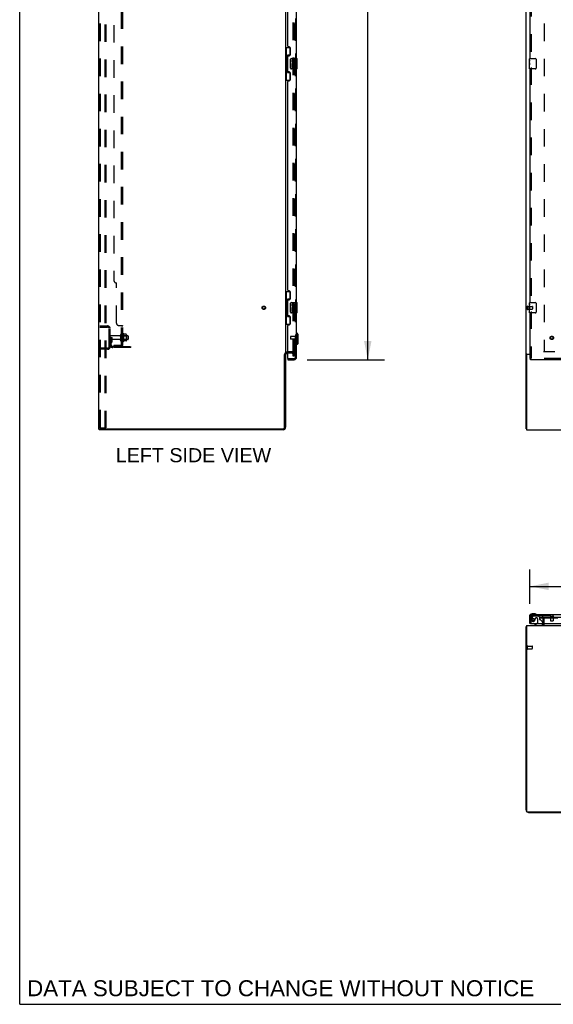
# Model space of a CAD drawing. Header units: inches. Extents: x 0 to 308, y 0 to 199.
# Tile 1 of 139: x 0 to 51, y 0 to 95. Entities that reach past the tile are written whole.
import ezdxf

# ---------------------------------------------------------------- set-up
doc = ezdxf.new("R2010")
doc.units = ezdxf.units.IN
doc.header["$LTSCALE"] = 16.920913
doc.header["$MEASUREMENT"] = 0
doc.linetypes.add('HIDDEN', pattern=[0.2, 0.1, -0.1])
doc.layers.get('0').update_dxf_attribs({"linetype": 'CONTINUOUS'})
for name, color, linetype in [('DEFAULT_2', 8, 'HIDDEN'), ('DIMENSIONS', 7, 'CONTINUOUS'), ('LEFT_OR_SECONDARY_DOOR_ASSEMBLY', 7, 'CONTINUOUS'), ('RIGHT_OR_MAIN_DOOR_ASSEMBLY', 7, 'CONTINUOUS'), ('SUBPANEL', 7, 'CONTINUOUS')]:
    doc.layers.add(name, color=color, linetype=linetype)
doc.styles.get("Standard").update_dxf_attribs({"font": 'arial.ttf'})
doc.dimstyles.new('DIMSTYLE_1', dxfattribs={"dimtxt": 1.357292, "dimasz": 1.809723, "dimexe": 0.09, "dimexo": 0.07, "dimgap": 0.0375, "dimtad": 0, "dimtih": 1, "dimtoh": 1, "dimzin": 4, "dimdsep": 46, "dimtxsty": 'Standard', "dimblk": '_FILLED', "dimblk1": '_FILLED', "dimblk2": '_FILLED', "dimcen": 0.09, "dimadec": 3, "dimazin": 1, "dimtfac": 1, "dimtdec": 3, "dimtofl": 0, "dimtmove": 0, "dimatfit": 3, "dimldrblk": '_FILLED', "dimfxl": 0, "dimtolj": 1, "dimtzin": 4, "dimarcsym": 0})

# ---------------------------------------------------------------- blocks, each defined once
blk = doc.blocks.new('_FILLED')
at = {"color": 0, "linetype": 'ByBlock'}
blk.add_solid([(0, 0), (-1, 0.2), (-1, -0.2)], dxfattribs=at)
blk = doc.blocks.new('*D6')
at = {"layer": 'DIMENSIONS', "color": 2, "linetype": 'Continuous'}
for p, q in [((49.138, 38.556), (49.138, 41.884)), ((86.075, 38.556), (86.075, 41.884)), ((49.138, 40.255), (60.822, 40.255)), ((86.075, 40.255), (74.39, 40.255))]:
    blk.add_line(p, q, dxfattribs=at)
at = {"layer": 'DIMENSIONS', "color": 2, "linetype": 'Continuous', "xscale": 1.8097233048, "yscale": 1.8097233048, "zscale": 1.8097233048, "rotation": 180}
blk.add_blockref('_FILLED', (49.138, 40.255), dxfattribs=at)
at = {"layer": 'DIMENSIONS', "color": 2, "linetype": 'Continuous', "xscale": 1.8097233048, "yscale": 1.8097233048, "zscale": 1.8097233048}
blk.add_blockref('_FILLED', (86.075, 40.255), dxfattribs=at)
at = {"layer": 'DIMENSIONS', "color": 2, "linetype": 'Continuous', "insert": (67.606, 40.934), "char_height": 1.35729, "width": 12.21059, "attachment_point": 2, "line_spacing_factor": 0.9}
blk.add_mtext('36.94 DOORS', dxfattribs=at)
blk = doc.blocks.new('*D9')
at = {"layer": 'DIMENSIONS', "color": 2, "linetype": 'Continuous'}
for p, q in [((27.69, 142.584), (35.146, 142.584)), ((33.517, 142.584), (33.517, 104.405)), ((33.517, 62.084), (33.517, 99.654)), ((27.69, 62.084), (35.146, 62.084))]:
    blk.add_line(p, q, dxfattribs=at)
at = {"layer": 'DIMENSIONS', "color": 2, "linetype": 'Continuous', "xscale": 1.8097233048, "yscale": 1.8097233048, "zscale": 1.8097233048}
for p, rotation in [((33.517, 142.584), 90), ((33.517, 62.084), 270)]:
    blk.add_blockref('_FILLED', p, dxfattribs=dict(at, rotation=rotation))
at = {"layer": 'DIMENSIONS', "color": 2, "linetype": 'Continuous', "insert": (33.517, 103.726), "char_height": 1.3573, "width": 6.94288, "attachment_point": 2, "line_spacing_factor": 0.9}
blk.add_mtext('80.50\\PDOORS', dxfattribs=at)

msp = doc.modelspace()

# ---------------------------------------------------------------- linework, layer by layer
at = {"color": 7, "linetype": 'Continuous'}
for p, q in [((0, 0), (0, 199.07)), ((7.612, 55.438), (7.612, 145.23)), ((48.763, 55.438), (48.763, 145.23)), ((25.612, 142.041), (25.612, 62.626)), ((25.754, 62.834), (25.816, 62.834)), ((25.816, 62.73), (25.754, 62.73)), ((48.833, 62.626), (49.138, 62.626)), ((25.508, 55.563), (25.508, 62.586)), ((25.508, 62.574), (25.612, 62.574)), ((25.612, 62.587), (25.612, 55.58)), ((48.815, 62.512), (48.815, 55.334)), ((49.138, 62.574), (48.877, 62.574)), ((7.612, 55.438), (7.67, 55.438)), ((7.664, 55.334), (7.664, 55.438)), ((25.365, 55.334), (7.664, 55.334)), ((7.7, 55.438), (25.383, 55.438)), ((48.763, 55.438), (48.815, 55.438)), ((48.815, 55.334), (126.461, 55.334)), ((48.763, 18.724), (48.763, 36.374)), ((48.763, 36.374), (48.815, 36.374)), ((48.815, 36.478), (48.815, 18.592)), ((48.815, 36.478), (126.461, 36.478)), ((50.409, 36.62), (50.409, 36.682)), ((48.877, 18.53), (126.409, 18.53)), ((49.009, 18.478), (126.266, 18.478)), ((0, 0), (307.653, 0))]:
    msp.add_line(p, q, dxfattribs=at)
at = {"color": 3, "linetype": 'Continuous'}
msp.add_line((7.67, 55.438), (7.7, 55.438), dxfattribs=at)
at = {"color": 7, "linetype": 'Continuous'}
for points in [[(48.798, 62.612), (48.794, 62.61), (48.79, 62.609), (48.787, 62.608), (48.783, 62.606), (48.78, 62.605), (48.777, 62.604), (48.775, 62.602), (48.772, 62.6), (48.77, 62.599), (48.768, 62.597), (48.766, 62.595), (48.765, 62.593), (48.764, 62.592), (48.763, 62.59), (48.763, 62.588), (48.763, 62.586)], [(48.833, 62.626), (48.83, 62.625), (48.828, 62.623), (48.825, 62.622), (48.822, 62.62), (48.818, 62.619), (48.814, 62.617), (48.81, 62.616), (48.806, 62.614), (48.798, 62.612)], [(48.798, 36.389), (48.79, 36.388), (48.787, 36.387), (48.783, 36.386), (48.78, 36.386), (48.777, 36.385), (48.775, 36.384), (48.772, 36.383), (48.77, 36.382), (48.768, 36.381), (48.766, 36.38), (48.765, 36.379), (48.764, 36.378), (48.763, 36.376), (48.763, 36.375), (48.763, 36.374)], [(48.815, 36.393), (48.814, 36.393), (48.81, 36.392), (48.806, 36.391), (48.802, 36.39), (48.798, 36.389)]]:
    msp.add_lwpolyline(points, dxfattribs=at)
at = {"color": 3, "linetype": 'Continuous'}
for centre, radius, start, end in [((25.754, 62.587), 0.246, 90, 125.32724), ((48.867, 18.582), 0.052, 191.21169, 258.78831)]:
    msp.add_arc(centre, radius, start, end, dxfattribs=at)
at = {"color": 7, "linetype": 'Continuous'}
for centre, radius, start, end in [((25.754, 62.587), 0.142, 90, 180), ((48.877, 62.512), 0.0625, 90, 180), ((25.365, 55.58), 0.246, 270, 360), ((25.383, 55.563), 0.125, 270, 360), ((50.266, 36.62), 0.142, 270, 360), ((49.009, 18.724), 0.246, 180, 220.07266), ((48.877, 18.592), 0.0625, 180, 270), ((49.009, 18.724), 0.246, 229.92734, 270)]:
    msp.add_arc(centre, radius, start, end, dxfattribs=at)
at = {"layer": 'DEFAULT_2', "color": 8, "linetype": 'HIDDEN'}
for p, q in [((7.716, 55.552), (7.716, 145.117)), ((7.789, 55.552), (7.789, 145.117)), ((8.187, 145.147), (8.187, 55.522)), ((8.291, 145.147), (8.291, 55.522)), ((26.32, 62.417), (26.32, 142.25)), ((26.424, 62.417), (26.424, 142.25)), ((50.513, 141.834), (50.513, 62.834)), ((48.867, 67.226), (48.867, 66.942)), ((48.91, 67.226), (48.91, 66.942)), ((48.91, 67.208), (49.357, 67.208)), ((48.91, 66.96), (49.357, 66.96)), ((49.367, 67.198), (49.367, 66.97)), ((7.716, 65.334), (8.469, 65.334)), ((7.716, 65.23), (8.469, 65.23)), ((8.362, 65.334), (8.362, 65.23)), ((8.612, 63.33), (8.612, 65.087)), ((8.716, 63.33), (8.716, 65.087)), ((9.941, 63.875), (9.941, 64.543)), ((10.011, 64.565), (10.011, 63.853)), ((10.255, 64.528), (10.037, 64.528)), ((8.82, 64.209), (8.716, 64.209)), ((9.643, 64.374), (8.746, 64.374)), ((9.643, 64.044), (8.746, 64.044)), ((8.804, 63.862), (8.755, 63.795)), ((8.806, 63.868), (8.806, 64.209)), ((8.806, 64.034), (8.91, 64.034)), ((8.82, 64.209), (8.91, 64.209)), ((8.82, 63.508), (8.82, 64.209)), ((8.888, 63.802), (8.839, 63.734)), ((8.91, 63.868), (8.91, 64.209)), ((9.706, 64.466), (9.706, 63.951)), ((9.816, 64.466), (9.816, 63.951)), ((10.411, 64.396), (9.816, 64.396)), ((10.411, 64.021), (9.816, 64.021)), ((9.961, 64.392), (9.941, 64.412)), ((9.961, 64.025), (9.941, 64.005)), ((9.961, 64.392), (10.257, 64.392)), ((9.961, 64.392), (9.961, 64.025)), ((9.961, 64.025), (10.257, 64.025)), ((10.255, 63.89), (10.037, 63.89)), ((10.257, 64.392), (10.277, 64.412)), ((10.257, 64.392), (10.257, 64.025)), ((10.257, 64.025), (10.277, 64.005)), ((10.277, 64.464), (10.277, 63.953)), ((10.441, 64.366), (10.441, 64.051)), ((8.469, 63.188), (7.716, 63.188)), ((8.469, 63.084), (7.716, 63.084)), ((8.362, 63.188), (8.362, 63.084)), ((8.962, 63.365), (10.716, 63.365)), ((10.716, 63.261), (8.962, 63.261)), ((10.213, 63.261), (10.213, 63.365)), ((10.469, 63.261), (10.469, 63.365)), ((10.716, 63.261), (10.716, 63.365)), ((26.238, 62.834), (25.816, 62.834)), ((25.816, 62.73), (26.238, 62.73)), ((85.367, 62.834), (50.429, 62.834)), ((26.424, 62.417), (26.32, 62.417)), ((7.81, 55.522), (7.737, 55.522)), ((7.81, 55.522), (8.291, 55.522)), ((50.096, 37.29), (50.096, 37.186)), ((50.096, 37.29), (50.401, 37.29)), ((50.401, 37.186), (50.096, 37.186)), ((50.409, 36.682), (50.409, 37.104)), ((50.429, 37.29), (85.679, 37.29)), ((85.679, 37.186), (50.429, 37.186)), ((50.513, 36.62), (50.513, 37.104)), ((48.867, 34.232), (48.867, 34.516)), ((48.91, 34.232), (48.91, 34.516)), ((48.91, 34.498), (49.357, 34.498)), ((48.91, 34.25), (49.357, 34.25)), ((49.367, 34.26), (49.367, 34.488))]:
    msp.add_line(p, q, dxfattribs=at)
for points in [[(10.037, 64.528), (10.036, 64.528), (10.035, 64.528), (10.034, 64.528), (10.033, 64.529), (10.032, 64.529), (10.032, 64.529), (10.031, 64.53), (10.031, 64.53), (10.03, 64.53), (10.03, 64.531), (10.03, 64.531), (10.029, 64.531), (10.029, 64.532), (10.029, 64.532), (10.029, 64.532), (10.029, 64.532), (10.029, 64.533), (10.028, 64.533)], [(10.265, 64.522), (10.264, 64.523), (10.263, 64.525), (10.261, 64.526), (10.26, 64.527), (10.258, 64.527), (10.257, 64.528), (10.255, 64.528)], [(10.028, 63.885), (10.029, 63.885), (10.029, 63.885), (10.029, 63.885), (10.029, 63.886), (10.029, 63.886), (10.029, 63.886), (10.03, 63.887), (10.03, 63.887), (10.03, 63.887), (10.031, 63.888), (10.031, 63.888), (10.032, 63.888), (10.032, 63.889), (10.033, 63.889), (10.034, 63.889), (10.035, 63.89), (10.036, 63.89), (10.037, 63.89)], [(10.265, 63.896), (10.264, 63.894), (10.263, 63.893), (10.261, 63.892), (10.26, 63.891), (10.258, 63.89), (10.257, 63.89), (10.255, 63.89)], [(7.716, 55.552), (7.717, 55.544), (7.719, 55.537), (7.722, 55.531), (7.726, 55.526), (7.731, 55.523), (7.737, 55.522)], [(7.789, 55.552), (7.79, 55.544), (7.792, 55.537), (7.795, 55.531), (7.8, 55.526), (7.805, 55.523), (7.81, 55.522)]]:
    msp.add_lwpolyline(points, dxfattribs=at)
for radius in [0.164, 0.124]:
    msp.add_circle((23.508, 67.084), radius, dxfattribs=at)
for centre, radius, start, end in [((48.888, 67.226), 0.0215, 0, 180), ((48.888, 66.942), 0.0215, 180, 360), ((49.357, 67.198), 0.01, 0, 90), ((49.357, 66.97), 0.01, 270, 360), ((8.469, 65.087), 0.246, 0, 90), ((8.469, 65.087), 0.142, 0, 90), ((9.761, 64.466), 0.055, 0, 180), ((9.979, 64.543), 0.0384, 34.44966, 180), ((9.411, 64.209), 0.698, 27.6814, 30.66313), ((10.135, 64.464), 0.141, 0, 23.95), ((8.746, 64.344), 0.03, 90, 180), ((8.746, 64.074), 0.03, 180, 270), ((8.924, 63.673), 0.208, 144.24611, 180), ((8.796, 63.868), 0.01, 324.24611, 360), ((8.924, 63.673), 0.104, 144.24611, 180), ((8.796, 63.868), 0.114, 324.24611, 360), ((9.643, 64.436), 0.0625, 270, 360), ((9.643, 63.981), 0.0625, 0, 90), ((9.761, 63.951), 0.055, 180, 360), ((9.979, 63.875), 0.0384, 180, 325.55034), ((9.411, 64.209), 0.698, 329.33687, 332.3186), ((10.135, 63.953), 0.141, 336.05, 360), ((10.411, 64.366), 0.03, 0, 90), ((10.411, 64.051), 0.03, 270, 360), ((8.469, 63.33), 0.246, 270, 360), ((8.469, 63.33), 0.142, 270, 360), ((8.962, 63.508), 0.246, 180, 270), ((8.962, 63.508), 0.142, 180, 270), ((25.754, 62.587), 0.246, 125.32724, 180), ((26.238, 62.648), 0.186, 0, 90), ((26.238, 62.648), 0.0823, 0, 90), ((50.326, 37.104), 0.186, 0, 90), ((50.326, 37.104), 0.0823, 0, 90), ((50.266, 36.62), 0.246, 310.96552, 360), ((48.888, 34.516), 0.0215, 360, 180), ((48.888, 34.232), 0.0215, 180, 0), ((49.357, 34.488), 0.01, 360, 90), ((49.357, 34.26), 0.01, 270, 0)]:
    msp.add_arc(centre, radius, start, end, dxfattribs=at)
at = {"layer": 'LEFT_OR_SECONDARY_DOOR_ASSEMBLY', "color": 8, "linetype": 'HIDDEN'}
for p, q in [((26.566, 142.337), (26.566, 62.33)), ((49.242, 113.739), (49.242, 90.929)), ((49.242, 90.239), (49.242, 67.429)), ((49.242, 66.739), (49.242, 62.188)), ((26.066, 64.302), (26.066, 64.074)), ((26.523, 64.312), (26.076, 64.312)), ((26.523, 64.064), (26.076, 64.064)), ((26.523, 64.33), (26.523, 64.046)), ((25.836, 62.188), (26.423, 62.188)), ((86.033, 62.188), (49.18, 62.188)), ((49.242, 36.682), (49.242, 37.289)), ((49.418, 37.377), (49.316, 37.233)), ((49.384, 37.432), (85.829, 37.432)), ((49.482, 37.411), (49.934, 37.411)), ((49.77, 37.219), (49.737, 37.219)), ((49.868, 37.121), (49.868, 36.741)), ((50.06, 37.285), (49.934, 37.411)), ((50.06, 37.285), (50.06, 37.106)), ((50.118, 37.047), (50.337, 36.828)), ((51.1, 37.389), (51.384, 37.389)), ((51.118, 37.389), (51.118, 36.942)), ((51.366, 37.389), (51.366, 36.942)), ((50.367, 36.757), (50.367, 36.682)), ((51.128, 36.932), (51.356, 36.932))]:
    msp.add_line(p, q, dxfattribs=at)
at = {"layer": 'LEFT_OR_SECONDARY_DOOR_ASSEMBLY', "color": 3, "linetype": 'Continuous'}
for p, q in [((26.67, 91.084), (26.67, 113.584)), ((49.138, 113.584), (49.138, 91.084)), ((25.816, 92.291), (25.816, 112.376)), ((25.936, 92.231), (25.876, 92.231)), ((26.066, 91.481), (26.066, 92.101)), ((25.816, 89.876), (25.816, 91.291)), ((25.876, 91.351), (25.936, 91.351)), ((25.936, 89.816), (25.876, 89.816)), ((26.066, 89.066), (26.066, 89.686)), ((26.67, 67.584), (26.67, 90.084)), ((49.138, 90.084), (49.138, 67.584)), ((25.816, 68.791), (25.816, 88.876)), ((25.876, 88.936), (25.936, 88.936)), ((25.936, 68.731), (25.876, 68.731)), ((26.066, 67.981), (26.066, 68.601)), ((25.816, 66.376), (25.816, 67.791)), ((25.876, 67.851), (25.936, 67.851)), ((26.67, 62.33), (26.67, 66.584)), ((49.138, 66.584), (49.138, 62.188)), ((25.936, 66.316), (25.876, 66.316)), ((25.876, 65.436), (25.936, 65.436)), ((26.066, 65.566), (26.066, 66.186)), ((25.816, 62.208), (25.816, 65.376)), ((25.816, 62.084), (26.423, 62.084)), ((86.033, 62.084), (49.18, 62.084)), ((49.138, 36.682), (49.138, 37.289)), ((49.384, 37.536), (85.829, 37.536)), ((49.2, 36.682), (86.013, 36.682))]:
    msp.add_line(p, q, dxfattribs=at)
at = {"layer": 'LEFT_OR_SECONDARY_DOOR_ASSEMBLY', "color": 7, "linetype": 'Continuous'}
for p, q in [((25.612, 92.159), (26.052, 92.159)), ((25.651, 92.159), (25.651, 91.134)), ((26.016, 92.159), (26.016, 91.379)), ((25.629, 91.134), (25.752, 91.134)), ((25.629, 91.134), (25.629, 90.034)), ((25.752, 91.164), (25.752, 91.185)), ((25.752, 90.034), (25.752, 91.134)), ((26.016, 91.424), (25.789, 91.424)), ((25.789, 91.424), (25.789, 89.744)), ((26.175, 91.084), (26.715, 91.084)), ((26.73, 90.099), (26.73, 91.069)), ((49.078, 90.923), (49.078, 91.069)), ((49.093, 91.084), (49.633, 91.084)), ((26.075, 90.184), (26.075, 90.984)), ((26.275, 90.93), (26.212, 90.93)), ((26.212, 90.93), (26.212, 90.793)), ((26.231, 90.468), (26.212, 90.468)), ((26.212, 90.468), (26.212, 90.238)), ((26.212, 90.238), (26.275, 90.238)), ((26.265, 90.468), (26.292, 90.488)), ((26.265, 90.468), (26.527, 90.468)), ((26.275, 90.793), (26.275, 90.93)), ((26.275, 90.406), (26.34, 90.406)), ((26.275, 90.238), (26.275, 90.406)), ((26.34, 90.856), (26.34, 90.787)), ((26.34, 90.406), (26.34, 90.269)), ((26.34, 90.269), (26.401, 90.269)), ((26.401, 90.793), (26.401, 90.835)), ((26.401, 90.406), (26.464, 90.406)), ((26.401, 90.269), (26.401, 90.406)), ((26.456, 90.504), (26.514, 90.479)), ((26.464, 90.835), (26.464, 90.699)), ((26.464, 90.699), (26.527, 90.699)), ((26.464, 90.406), (26.464, 90.238)), ((26.464, 90.238), (26.527, 90.238)), ((26.527, 90.699), (26.527, 90.835)), ((26.527, 90.238), (26.527, 90.468)), ((49.078, 90.665), (49.078, 90.922)), ((49.083, 90.867), (49.078, 90.867)), ((49.078, 90.699), (49.085, 90.699)), ((49.078, 90.099), (49.078, 90.663)), ((49.079, 90.636), (49.078, 90.636)), ((49.078, 90.504), (49.084, 90.504)), ((49.078, 90.468), (49.085, 90.468)), ((49.078, 90.406), (49.085, 90.406)), ((49.078, 90.238), (49.085, 90.238)), ((49.085, 90.699), (49.085, 90.835)), ((49.085, 90.238), (49.085, 90.468)), ((49.733, 90.984), (49.733, 90.184)), ((25.629, 90.034), (25.752, 90.034)), ((25.651, 90.034), (25.651, 89.009)), ((25.752, 89.983), (25.752, 90.004)), ((25.789, 89.744), (26.016, 89.744)), ((26.016, 89.789), (26.016, 89.009)), ((26.715, 90.084), (26.175, 90.084)), ((49.633, 90.084), (49.093, 90.084)), ((25.612, 89.009), (26.052, 89.009)), ((25.612, 68.659), (26.052, 68.659)), ((25.651, 68.659), (25.651, 67.634)), ((26.016, 68.659), (26.016, 67.879)), ((25.629, 67.634), (25.752, 67.634)), ((25.629, 67.634), (25.629, 66.534)), ((25.752, 67.664), (25.752, 67.685)), ((25.752, 66.534), (25.752, 67.634)), ((26.016, 67.924), (25.789, 67.924)), ((25.789, 67.924), (25.789, 66.244)), ((26.075, 66.684), (26.075, 67.484)), ((26.175, 67.584), (26.715, 67.584)), ((26.275, 67.43), (26.212, 67.43)), ((26.212, 67.43), (26.212, 67.293)), ((26.275, 67.293), (26.275, 67.43)), ((26.34, 67.356), (26.34, 67.287)), ((26.401, 67.293), (26.401, 67.335)), ((26.464, 67.335), (26.464, 67.199)), ((26.527, 67.199), (26.527, 67.335)), ((26.73, 66.599), (26.73, 67.569)), ((49.078, 67.423), (49.078, 67.569)), ((49.078, 67.165), (49.078, 67.422)), ((49.083, 67.367), (49.078, 67.367)), ((49.085, 67.199), (49.085, 67.335)), ((49.093, 67.584), (49.633, 67.584)), ((49.733, 67.484), (49.733, 66.684)), ((25.629, 66.534), (25.752, 66.534)), ((25.651, 66.534), (25.651, 65.509)), ((25.752, 66.483), (25.752, 66.504)), ((26.715, 66.584), (26.175, 66.584)), ((26.231, 66.968), (26.212, 66.968)), ((26.212, 66.968), (26.212, 66.738)), ((26.212, 66.738), (26.275, 66.738)), ((26.265, 66.968), (26.292, 66.988)), ((26.265, 66.968), (26.527, 66.968)), ((26.275, 66.906), (26.34, 66.906)), ((26.275, 66.738), (26.275, 66.906)), ((26.34, 66.906), (26.34, 66.769)), ((26.34, 66.769), (26.401, 66.769)), ((26.401, 66.906), (26.464, 66.906)), ((26.401, 66.769), (26.401, 66.906)), ((26.456, 67.004), (26.514, 66.979)), ((26.464, 67.199), (26.527, 67.199)), ((26.464, 66.906), (26.464, 66.738)), ((26.464, 66.738), (26.527, 66.738)), ((26.527, 66.738), (26.527, 66.968)), ((49.078, 67.199), (49.085, 67.199)), ((49.078, 66.599), (49.078, 67.163)), ((49.079, 67.136), (49.078, 67.136)), ((49.078, 67.004), (49.084, 67.004)), ((49.078, 66.968), (49.085, 66.968)), ((49.078, 66.906), (49.085, 66.906)), ((49.078, 66.738), (49.085, 66.738)), ((49.085, 66.738), (49.085, 66.968)), ((49.633, 66.584), (49.093, 66.584)), ((25.612, 65.509), (26.052, 65.509)), ((25.789, 66.244), (26.016, 66.244)), ((26.016, 66.289), (26.016, 65.509)), ((26.709, 64.636), (26.67, 64.636)), ((26.827, 64.517), (26.709, 64.636)), ((26.709, 63.533), (26.709, 64.636)), ((26.827, 63.651), (26.827, 64.517)), ((26.827, 63.651), (26.709, 63.533)), ((26.709, 63.533), (26.67, 63.533)), ((25.816, 62.188), (25.836, 62.188)), ((25.816, 62.188), (25.816, 62.084)), ((49.138, 62.188), (49.18, 62.188)), ((49.18, 62.084), (49.18, 62.188)), ((49.078, 37.333), (49.078, 37.076)), ((49.078, 37.076), (49.081, 37.038)), ((49.138, 37.333), (49.138, 37.289)), ((49.597, 37.596), (49.341, 37.596)), ((49.384, 37.536), (49.341, 37.536)), ((49.635, 37.593), (49.597, 37.596)), ((49.2, 36.682), (49.138, 36.682)), ((49.818, 36.655), (49.58, 36.517)), ((49.58, 36.478), (49.58, 36.517)), ((50.367, 36.682), (50.367, 36.635))]:
    msp.add_line(p, q, dxfattribs=at)
for points in [[(25.789, 91.4), (25.789, 91.397), (25.789, 91.393), (25.79, 91.389), (25.792, 91.385), (25.793, 91.38), (25.795, 91.375), (25.798, 91.369), (25.801, 91.363), (25.804, 91.357), (25.808, 91.35), (25.812, 91.343), (25.817, 91.335), (25.822, 91.326), (25.825, 91.323)], [(26.075, 90.984), (26.075, 90.99), (26.076, 90.996), (26.076, 91.002), (26.078, 91.008), (26.079, 91.014), (26.081, 91.02)], [(26.081, 90.148), (26.079, 90.153), (26.078, 90.159), (26.076, 90.165), (26.076, 90.171), (26.075, 90.178), (26.075, 90.184)], [(49.078, 90.923), (49.078, 90.919), (49.078, 90.915), (49.079, 90.909), (49.08, 90.896)], [(49.078, 90.665), (49.078, 90.657), (49.078, 90.648), (49.079, 90.638)], [(49.079, 90.638), (49.082, 90.604), (49.083, 90.592), (49.084, 90.58), (49.084, 90.567), (49.084, 90.555), (49.085, 90.542), (49.084, 90.529), (49.084, 90.516), (49.084, 90.504), (49.083, 90.491), (49.082, 90.479)], [(49.08, 90.896), (49.081, 90.889), (49.082, 90.88), (49.083, 90.872)], [(49.083, 90.872), (49.084, 90.863), (49.084, 90.854), (49.084, 90.845), (49.085, 90.835)], [(49.726, 91.02), (49.728, 91.014), (49.73, 91.008), (49.731, 91.002), (49.732, 90.996), (49.732, 90.99), (49.733, 90.984)], [(49.733, 90.184), (49.732, 90.178), (49.732, 90.171), (49.731, 90.165), (49.73, 90.159), (49.728, 90.153), (49.726, 90.148)], [(25.825, 89.845), (25.822, 89.841), (25.817, 89.833), (25.812, 89.825), (25.808, 89.818), (25.804, 89.811), (25.801, 89.804), (25.798, 89.798), (25.795, 89.793), (25.793, 89.788), (25.792, 89.783), (25.79, 89.779), (25.789, 89.775), (25.789, 89.771), (25.789, 89.768)], [(25.789, 67.9), (25.789, 67.897), (25.789, 67.893), (25.79, 67.889), (25.792, 67.885), (25.793, 67.88), (25.795, 67.875), (25.798, 67.869), (25.801, 67.863), (25.804, 67.857), (25.808, 67.85), (25.812, 67.843), (25.817, 67.835), (25.822, 67.826), (25.825, 67.823)], [(26.075, 67.484), (26.075, 67.49), (26.076, 67.496), (26.076, 67.502), (26.078, 67.508), (26.079, 67.514), (26.081, 67.52)], [(49.078, 67.423), (49.078, 67.419), (49.078, 67.415), (49.079, 67.409), (49.08, 67.396)], [(49.08, 67.396), (49.081, 67.389), (49.082, 67.38), (49.083, 67.372)], [(49.083, 67.372), (49.084, 67.363), (49.084, 67.354), (49.084, 67.345), (49.085, 67.335)], [(49.726, 67.52), (49.728, 67.514), (49.73, 67.508), (49.731, 67.502), (49.732, 67.496), (49.732, 67.49), (49.733, 67.484)], [(26.081, 66.648), (26.079, 66.653), (26.078, 66.659), (26.076, 66.665), (26.076, 66.671), (26.075, 66.678), (26.075, 66.684)], [(49.078, 67.165), (49.078, 67.157), (49.078, 67.148), (49.079, 67.138)], [(49.079, 67.138), (49.082, 67.104), (49.083, 67.092), (49.084, 67.08), (49.084, 67.067), (49.084, 67.055), (49.085, 67.042), (49.084, 67.029), (49.084, 67.016), (49.084, 67.004), (49.083, 66.991), (49.082, 66.979)], [(49.733, 66.684), (49.732, 66.678), (49.732, 66.671), (49.731, 66.665), (49.73, 66.659), (49.728, 66.653), (49.726, 66.648)], [(25.825, 66.345), (25.822, 66.341), (25.817, 66.333), (25.812, 66.325), (25.808, 66.318), (25.804, 66.311), (25.801, 66.304), (25.798, 66.298), (25.795, 66.293), (25.793, 66.288), (25.792, 66.283), (25.79, 66.279), (25.789, 66.275), (25.789, 66.271), (25.789, 66.268)]]:
    msp.add_lwpolyline(points, dxfattribs=at)
at = {"layer": 'LEFT_OR_SECONDARY_DOOR_ASSEMBLY', "color": 8, "linetype": 'HIDDEN'}
for centre, radius in [((51.242, 64.188), 0.164), ((51.242, 64.188), 0.124), ((49.442, 37.069), 0.101)]:
    msp.add_circle(centre, radius, dxfattribs=at)
at = {"layer": 'LEFT_OR_SECONDARY_DOOR_ASSEMBLY', "color": 3, "linetype": 'Continuous'}
for centre, radius, start, end in [((25.876, 92.291), 0.06, 180, 270), ((25.936, 92.101), 0.13, 0, 90), ((25.876, 91.291), 0.06, 90, 180), ((25.936, 91.481), 0.13, 270, 360), ((25.876, 89.876), 0.06, 180, 270), ((25.936, 89.686), 0.13, 0, 90), ((25.876, 88.876), 0.06, 90, 180), ((25.936, 89.066), 0.13, 270, 360), ((25.876, 68.791), 0.06, 180, 270), ((25.936, 68.601), 0.13, 0, 90), ((25.876, 67.791), 0.06, 90, 180), ((25.936, 67.981), 0.13, 270, 360), ((25.876, 66.376), 0.06, 180, 270), ((25.876, 65.376), 0.06, 90, 180), ((25.936, 66.186), 0.13, 0, 90), ((25.936, 65.566), 0.13, 270, 360), ((25.836, 62.208), 0.02, 180, 270), ((26.423, 62.33), 0.246, 270, 360), ((49.384, 37.289), 0.246, 90, 180)]:
    msp.add_arc(centre, radius, start, end, dxfattribs=at)
at = {"layer": 'LEFT_OR_SECONDARY_DOOR_ASSEMBLY', "color": 7, "linetype": 'Continuous'}
for centre, radius, start, end in [((26.175, 90.984), 0.1, 90, 158.79459), ((26.715, 91.069), 0.015, 0, 90), ((49.093, 91.069), 0.015, 90, 180), ((49.633, 90.984), 0.1, 21.19986, 90), ((26.175, 90.184), 0.1, 201.20502, 270), ((26.307, 90.793), 0.0943, 180, 360), ((26.366, 90.542), 0.154, 161.41988, 206.19629), ((26.37, 90.542), 0.157, 336.59665, 161.87913), ((26.37, 90.542), 0.157, 205.73705, 207.8532), ((26.307, 90.793), 0.0314, 180, 261.22946), ((26.37, 90.542), 0.0943, 336.59665, 215.11217), ((26.306, 90.798), 0.0362, 263.42855, 341.76278), ((26.432, 90.835), 0.0943, 68.69989, 167.43379), ((26.432, 90.835), 0.0314, 0, 180.04847), ((26.432, 90.835), 0.0943, 0, 68.67039), ((26.715, 90.099), 0.015, 270, 360), ((49.093, 90.099), 0.015, 180, 270), ((49.633, 90.184), 0.1, 270, 338.79459), ((26.175, 67.484), 0.1, 90, 158.79459), ((26.432, 67.335), 0.0943, 68.69989, 167.43379), ((26.432, 67.335), 0.0314, 0, 180.04847), ((26.432, 67.335), 0.0943, 0, 68.67039), ((26.715, 67.569), 0.015, 0, 90), ((49.093, 67.569), 0.015, 90, 180), ((49.633, 67.484), 0.1, 21.19986, 90), ((26.175, 66.684), 0.1, 201.20502, 270), ((26.307, 67.293), 0.0943, 180, 360), ((26.366, 67.042), 0.154, 161.41988, 206.19629), ((26.37, 67.042), 0.157, 336.59665, 161.87913), ((26.37, 67.042), 0.157, 205.73705, 207.8532), ((26.307, 67.293), 0.0314, 180, 261.22946), ((26.37, 67.042), 0.0943, 336.59665, 215.11217), ((26.306, 67.298), 0.0362, 263.42855, 341.76278), ((26.715, 66.599), 0.015, 270, 360), ((49.093, 66.599), 0.015, 180, 270), ((49.633, 66.684), 0.1, 270, 338.79459), ((49.341, 37.333), 0.263, 90, 180), ((49.328, 37.076), 0.25, 180, 210.88989), ((49.341, 37.333), 0.203, 90, 180), ((49.597, 37.346), 0.25, 59.11011, 90), ((49.718, 37.551), 0.015, 270, 353.62041), ((49.718, 37.547), 0.015, 6.37959, 59.11011), ((49.126, 36.956), 0.015, 210.88989, 263.62041), ((49.123, 36.956), 0.015, 276.37959, 360), ((49.768, 36.741), 0.1, 300.09201, 323.45319), ((50.21, 36.635), 0.157, 270, 360)]:
    msp.add_arc(centre, radius, start, end, dxfattribs=at)
at = {"layer": 'LEFT_OR_SECONDARY_DOOR_ASSEMBLY', "color": 8, "linetype": 'HIDDEN'}
for centre, radius, start, end in [((26.076, 64.302), 0.01, 90, 180), ((26.076, 64.074), 0.01, 180, 270), ((26.544, 64.33), 0.0215, 0, 180), ((26.544, 64.046), 0.0215, 180, 360), ((26.423, 62.33), 0.142, 270, 360), ((49.384, 37.289), 0.142, 90, 180), ((49.442, 37.069), 0.187, 163.15611, 342.15176), ((49.632, 37.011), 0.386, 144.9, 163.15611), ((49.482, 37.332), 0.079, 90, 144.9), ((49.246, 37.132), 0.393, 342.07023, 358.33968), ((49.737, 37.121), 0.098, 90, 180), ((49.77, 37.121), 0.098, 0, 90), ((50.099, 37.106), 0.039, 180, 248.39038), ((50.047, 36.976), 0.1, 45, 68.39038), ((51.1, 37.41), 0.0215, 90, 270), ((51.384, 37.41), 0.0215, 270, 90), ((49.768, 36.741), 0.1, 323.45319, 360), ((50.267, 36.757), 0.1, 0, 45), ((51.128, 36.942), 0.01, 180, 270), ((51.356, 36.942), 0.01, 270, 360)]:
    msp.add_arc(centre, radius, start, end, dxfattribs=at)
at = {"layer": 'LEFT_OR_SECONDARY_DOOR_ASSEMBLY', "color": 7, "linetype": 'Continuous'}
for centre, major_axis, ratio, start_param, end_param in [((25.856, 91.174), (0, 0.18), 0.579493, 0.699287, 1.51401), ((25.856, 91.174), (0, 0.18), 0.579493, -4.655602, -3.84088), ((25.856, 89.993), (0, 0.18), 0.579493, 0.699287, 1.51401), ((49.341, 90.5), (0.263, 0), 0.432808, 3.141593, 3.321581), ((25.856, 89.993), (0, 0.18), 0.579493, -4.655602, -3.84088), ((25.856, 67.674), (0, 0.18), 0.579493, 0.699287, 1.51401), ((25.856, 67.674), (0, 0.18), 0.579493, -4.655602, -3.84088), ((25.856, 66.493), (0, 0.18), 0.579493, 0.699287, 1.51401), ((25.856, 66.493), (0, 0.18), 0.579493, -4.655602, -3.84088), ((49.341, 67), (0.263, 0), 0.432808, 3.141593, 3.321581)]:
    msp.add_ellipse(centre, major_axis=major_axis, ratio=ratio, start_param=start_param, end_param=end_param, dxfattribs=at)
at = {"layer": 'RIGHT_OR_MAIN_DOOR_ASSEMBLY', "color": 8, "linetype": 'HIDDEN'}
for p, q in [((26.566, 62.33), (26.566, 142.337)), ((25.836, 62.188), (26.423, 62.188))]:
    msp.add_line(p, q, dxfattribs=at)
msp.add_arc((26.423, 62.33), 0.142, 270, 360, dxfattribs=at)
at = {"layer": 'SUBPANEL', "color": 8, "linetype": 'HIDDEN'}
for p, q in [((9.816, 63.49), (9.816, 141.178)), ((9.941, 63.49), (9.941, 141.178)), ((9.066, 134.928), (9.066, 69.74)), ((9.316, 65.615), (9.316, 69.49)), ((9.566, 65.365), (9.887, 65.365)), ((9.816, 65.33), (9.941, 65.33)), ((9.816, 64.968), (9.941, 64.968)), ((9.816, 64.687), (9.941, 64.687)), ((9.816, 64.459), (9.941, 64.459)), ((9.816, 63.959), (9.941, 63.959)), ((9.066, 63.49), (9.704, 63.49)), ((9.066, 63.49), (9.066, 63.365)), ((9.704, 63.365), (9.066, 63.365)), ((9.316, 63.49), (9.316, 63.365)), ((9.887, 63.452), (9.79, 63.531)), ((9.816, 63.49), (9.941, 63.49)), ((9.872, 63.49), (9.875, 63.49))]:
    msp.add_line(p, q, dxfattribs=at)
for points in [[(9.79, 65.365), (9.79, 65.363), (9.79, 65.361), (9.79, 65.359), (9.79, 65.358), (9.791, 65.356), (9.792, 65.354), (9.793, 65.353), (9.794, 65.351), (9.796, 65.349), (9.798, 65.348), (9.799, 65.347), (9.801, 65.345), (9.806, 65.342)], [(9.79, 65.365), (9.79, 65.363), (9.79, 65.361), (9.79, 65.359), (9.79, 65.358)], [(9.792, 65.354), (9.793, 65.353), (9.794, 65.351), (9.796, 65.349), (9.798, 65.348)], [(9.806, 65.342), (9.808, 65.341), (9.81, 65.339), (9.811, 65.338), (9.813, 65.336), (9.814, 65.334), (9.815, 65.333), (9.816, 65.331), (9.816, 65.33)], [(9.81, 65.339), (9.811, 65.338), (9.813, 65.336)], [(9.814, 65.334), (9.815, 65.333), (9.816, 65.331), (9.816, 65.33)], [(9.887, 65.365), (9.889, 65.363), (9.892, 65.362), (9.895, 65.36), (9.898, 65.358), (9.902, 65.356), (9.906, 65.355), (9.914, 65.351)], [(9.889, 65.363), (9.892, 65.362), (9.895, 65.36)], [(9.914, 65.351), (9.918, 65.35), (9.921, 65.348)], [(9.921, 65.348), (9.925, 65.346), (9.928, 65.345), (9.931, 65.343), (9.934, 65.341), (9.936, 65.339), (9.938, 65.337), (9.939, 65.335), (9.94, 65.333), (9.941, 65.331), (9.941, 65.33)], [(9.931, 65.343), (9.934, 65.341), (9.936, 65.339), (9.938, 65.337), (9.939, 65.335)], [(9.94, 65.333), (9.941, 65.331), (9.941, 65.33)], [(9.79, 63.531), (9.79, 63.53), (9.79, 63.529), (9.79, 63.528), (9.79, 63.527), (9.791, 63.526), (9.792, 63.525), (9.793, 63.523), (9.794, 63.521), (9.796, 63.52), (9.798, 63.518), (9.801, 63.513)], [(9.801, 63.513), (9.804, 63.511), (9.806, 63.509), (9.808, 63.506), (9.81, 63.504), (9.811, 63.501), (9.813, 63.499), (9.814, 63.496), (9.815, 63.494), (9.816, 63.492), (9.816, 63.49)], [(9.875, 63.49), (9.875, 63.49), (9.875, 63.49), (9.875, 63.49), (9.875, 63.49), (9.874, 63.49), (9.874, 63.49), (9.873, 63.49), (9.873, 63.49), (9.872, 63.49), (9.871, 63.491), (9.87, 63.491), (9.87, 63.491), (9.869, 63.491), (9.868, 63.491), (9.867, 63.491), (9.867, 63.491), (9.866, 63.492), (9.865, 63.492), (9.864, 63.492), (9.863, 63.492), (9.863, 63.492), (9.862, 63.493), (9.861, 63.493), (9.86, 63.493), (9.859, 63.493), (9.859, 63.493), (9.858, 63.494), (9.857, 63.494), (9.856, 63.494), (9.855, 63.494), (9.854, 63.495), (9.853, 63.495), (9.853, 63.495), (9.852, 63.495), (9.851, 63.496), (9.85, 63.496), (9.849, 63.496), (9.848, 63.497), (9.847, 63.497), (9.846, 63.497), (9.845, 63.498), (9.844, 63.498), (9.843, 63.498), (9.842, 63.499), (9.841, 63.499), (9.84, 63.499), (9.839, 63.5), (9.838, 63.5), (9.837, 63.5), (9.836, 63.501), (9.835, 63.501), (9.834, 63.502), (9.833, 63.502), (9.832, 63.503), (9.831, 63.503), (9.83, 63.503), (9.829, 63.504), (9.828, 63.504), (9.827, 63.505), (9.826, 63.505), (9.826, 63.506), (9.825, 63.506), (9.824, 63.506), (9.823, 63.507), (9.822, 63.507), (9.821, 63.508), (9.82, 63.508), (9.82, 63.508), (9.819, 63.509), (9.818, 63.509), (9.817, 63.51), (9.817, 63.51), (9.816, 63.51), (9.815, 63.511), (9.815, 63.511), (9.814, 63.512), (9.813, 63.512), (9.813, 63.512), (9.812, 63.513), (9.812, 63.513), (9.812, 63.513), (9.812, 63.513)], [(9.812, 63.513), (9.812, 63.513), (9.812, 63.513), (9.812, 63.513), (9.812, 63.513), (9.812, 63.513), (9.813, 63.512), (9.813, 63.512), (9.814, 63.512), (9.814, 63.511), (9.814, 63.511), (9.815, 63.511), (9.816, 63.51)], [(9.887, 63.452), (9.889, 63.454), (9.892, 63.456), (9.895, 63.459), (9.898, 63.461), (9.902, 63.463), (9.906, 63.465), (9.91, 63.466)], [(9.91, 63.466), (9.918, 63.47), (9.921, 63.471), (9.925, 63.473), (9.928, 63.475), (9.931, 63.477), (9.934, 63.478), (9.936, 63.48), (9.938, 63.483), (9.939, 63.485), (9.94, 63.487), (9.941, 63.488), (9.941, 63.49)]]:
    msp.add_lwpolyline(points, dxfattribs=at)
for centre, radius, start, end in [((9.316, 69.74), 0.25, 180, 270), ((9.566, 65.615), 0.25, 180, 270), ((9.704, 63.602), 0.237, 270, 360), ((9.704, 63.602), 0.112, 270, 360)]:
    msp.add_arc(centre, radius, start, end, dxfattribs=at)

# ---------------------------------------------------------------- texts
at = {"layer": 'DIMENSIONS', "color": 2, "linetype": 'Continuous', "attachment_point": 2, "line_spacing_factor": 0.9}
for s, insert, char_height, width in [('LEFT SIDE VIEW', (16.732, 53.566), 1.35729, 14.92517), ('DATA SUBJECT TO CHANGE WITHOUT NOTICE', (25.127, 2.318), 1.53826, 48.73269)]:
    msp.add_mtext(s, dxfattribs=dict(at, insert=insert, char_height=char_height, width=width))

# ---------------------------------------------------------------- dimensions: what is measured, and where the dimension line sits
at = {"layer": 'DIMENSIONS', "color": 2, "linetype": 'Continuous'}
dim = msp.add_linear_dim(base=(33.517, 62.084), p1=(27.62, 142.584), p2=(27.62, 62.084), angle=270, text='<>\\PDOORS', dimstyle='DIMSTYLE_1', dxfattribs=at)
dim.commit()
dim.dimension.update_dxf_attribs({"geometry": '*D9', "text_midpoint": (33.517, 102.029), "dimtype": 160})
dim = msp.add_linear_dim(base=(86.075, 40.255), p1=(49.138, 38.486), p2=(86.075, 38.486), text='<> DOORS', dimstyle='DIMSTYLE_1', dxfattribs=at)
dim.commit()
dim.dimension.update_dxf_attribs({"geometry": '*D6', "text_midpoint": (67.606, 40.255), "dimtype": 160})

doc.saveas('drawing.dxf')
